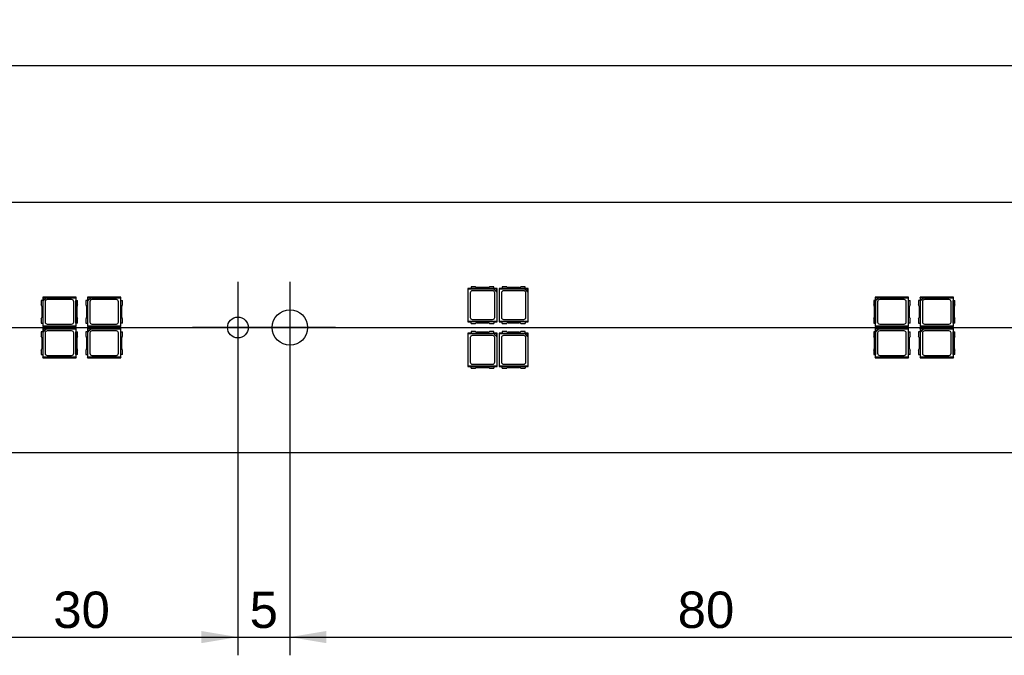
# Model space of a CAD drawing. Header units: millimetres. Extents: x 7 to 819, y 6 to 587.
# Tile 12 of 17: x 517 to 612, y 128 to 189. Entities that reach past the tile are written whole.
import ezdxf
from ezdxf.enums import TextEntityAlignment as Align
from ezdxf.lldxf.tags import DXFTag

# ---------------------------------------------------------------- set-up
doc = ezdxf.new("R2010")
doc.units = ezdxf.units.MM
doc.layers.add('Default', color=7, linetype='Continuous')
doc.layers.add('LINLED_560X24MM_', color=7, linetype='Continuous')
doc.styles.add('SEACAD_Arial', font='arial.ttf')
tags = doc.linetypes.add('CENTER2', pattern=[28.575, 19.05, -3.175, 3.175, -3.175]).pattern_tags.tags
tags[10:11] = [DXFTag(74, 4), DXFTag(75, 0), DXFTag(340, '0'), DXFTag(46, 0.0), DXFTag(50, 0.0), DXFTag(44, 0.0), DXFTag(45, 0.0)]
tags[8:9] = [DXFTag(74, 4), DXFTag(75, 0), DXFTag(340, '0'), DXFTag(46, 0.0), DXFTag(50, 0.0), DXFTag(44, 0.0), DXFTag(45, 0.0)]
tags[6:7] = [DXFTag(74, 4), DXFTag(75, 0), DXFTag(340, '0'), DXFTag(46, 0.0), DXFTag(50, 0.0), DXFTag(44, 0.0), DXFTag(45, 0.0)]
tags[4:5] = [DXFTag(74, 4), DXFTag(75, 0), DXFTag(340, '0'), DXFTag(46, 0.0), DXFTag(50, 0.0), DXFTag(44, 0.0), DXFTag(45, 0.0)]
doc.dimstyles.new('ISO', dxfattribs={"dimtxt": 3.5, "dimasz": 3.5, "dimexe": 1.75, "dimexo": 0, "dimgap": 0.875, "dimtad": 1, "dimtxsty": 'SEACAD_Arial', "dimblk1": '_SE_FILLED', "dimblk2": '_SE_FILLED', "dimsah": 1, "dimcen": 1.75, "dimadec": 0, "dimazin": 0, "dimtfac": 0.5, "dimtdec": 3, "dimtmove": 0, "dimatfit": 3, "dimfxl": 1, "dimarcsym": 0})

# ---------------------------------------------------------------- blocks, each defined once
blk = doc.blocks.new('SEANNOT_GROUP2')
at = {"layer": 'Default', "color": 7, "linetype": 'CENTER2'}
blk.add_line((100.354, 159.135), (665.354, 159.135), dxfattribs=at)
blk = doc.blocks.new('SEANNOT_GROUP16')
at = {"layer": 'Default', "color": 7, "linetype": 'CENTER2'}
for p, q in [((542.854, 163.51), (542.854, 154.76)), ((547.229, 159.135), (538.479, 159.135))]:
    blk.add_line(p, q, dxfattribs=at)
blk = doc.blocks.new('SEANNOT_GROUP17')
at = {"layer": 'Default', "color": 7, "linetype": 'CENTER2'}
for p, q in [((537.854, 163.51), (537.854, 154.76)), ((542.229, 159.135), (533.479, 159.135))]:
    blk.add_line(p, q, dxfattribs=at)
blk = doc.blocks.new('SE1')
at = {"layer": 'LINLED_560X24MM_', "color": 7, "linetype": 'Continuous'}
for p, q in [((655.354, 171.135), (110.354, 171.135)), ((560.264, 162.885), (559.954, 162.885)), ((559.954, 162.885), (559.988, 162.851)), ((559.954, 162.885), (559.954, 159.685)), ((559.988, 162.851), (562.405, 162.851)), ((559.988, 159.719), (559.988, 162.851)), ((560.681, 163.035), (560.264, 163.035)), ((560.264, 163.035), (560.264, 162.872)), ((562.444, 162.872), (560.264, 162.872)), ((561.895, 162.985), (560.813, 162.985)), ((562.444, 163.035), (562.027, 163.035)), ((562.405, 162.851), (562.449, 162.861)), ((562.405, 162.851), (562.72, 162.536)), ((562.444, 162.872), (562.444, 163.035)), ((562.754, 162.885), (562.444, 162.885)), ((562.73, 162.861), (562.449, 162.861)), ((562.449, 162.861), (562.73, 162.58)), ((562.73, 162.861), (562.754, 162.885)), ((562.73, 162.58), (562.73, 162.861)), ((562.754, 159.685), (562.754, 162.885)), ((563.264, 162.885), (562.954, 162.885)), ((562.954, 162.885), (562.988, 162.851)), ((562.954, 162.885), (562.954, 159.685)), ((562.988, 162.851), (565.405, 162.851)), ((562.988, 159.719), (562.988, 162.851)), ((563.681, 163.035), (563.264, 163.035)), ((563.264, 163.035), (563.264, 162.872)), ((565.444, 162.872), (563.264, 162.872)), ((564.895, 162.985), (563.813, 162.985)), ((565.444, 163.035), (565.027, 163.035)), ((565.405, 162.851), (565.449, 162.861)), ((565.405, 162.851), (565.72, 162.536)), ((565.444, 162.872), (565.444, 163.035)), ((565.754, 162.885), (565.444, 162.885)), ((565.73, 162.861), (565.449, 162.861)), ((565.449, 162.861), (565.73, 162.58)), ((565.73, 162.861), (565.754, 162.885)), ((565.73, 162.58), (565.73, 162.861)), ((565.754, 159.685), (565.754, 162.885)), ((522.304, 162.035), (519.104, 162.035)), ((519.128, 162.011), (519.104, 162.035)), ((519.104, 162.035), (519.104, 161.725)), ((519.409, 162.011), (519.128, 162.011)), ((519.128, 162.011), (519.128, 161.73)), ((519.128, 161.73), (519.409, 162.011)), ((519.138, 161.686), (519.453, 162.001)), ((519.409, 162.011), (519.453, 162.001)), ((519.453, 162.001), (522.27, 162.001)), ((521.879, 161.81), (519.529, 161.81)), ((522.27, 162.001), (522.304, 162.035)), ((522.27, 162.001), (522.27, 159.269)), ((522.304, 161.725), (522.304, 162.035)), ((526.604, 162.035), (523.404, 162.035)), ((523.428, 162.011), (523.404, 162.035)), ((523.404, 162.035), (523.404, 161.725)), ((523.709, 162.011), (523.428, 162.011)), ((523.428, 162.011), (523.428, 161.73)), ((523.428, 161.73), (523.709, 162.011)), ((523.438, 161.686), (523.753, 162.001)), ((523.709, 162.011), (523.753, 162.001)), ((523.753, 162.001), (526.57, 162.001)), ((526.179, 161.81), (523.829, 161.81)), ((526.57, 162.001), (526.604, 162.035)), ((526.57, 162.001), (526.57, 159.269)), ((526.604, 161.725), (526.604, 162.035)), ((560.179, 162.46), (560.179, 160.11)), ((562.329, 162.66), (560.379, 162.66)), ((562.529, 160.11), (562.529, 162.46)), ((562.73, 162.58), (562.72, 162.536)), ((562.72, 162.536), (562.72, 159.719)), ((563.179, 162.46), (563.179, 160.11)), ((565.329, 162.66), (563.379, 162.66)), ((565.529, 160.11), (565.529, 162.46)), ((565.73, 162.58), (565.72, 162.536)), ((565.72, 162.536), (565.72, 159.719)), ((602.304, 162.035), (599.104, 162.035)), ((599.128, 162.011), (599.104, 162.035)), ((599.104, 162.035), (599.104, 161.725)), ((599.409, 162.011), (599.128, 162.011)), ((599.128, 162.011), (599.128, 161.73)), ((599.128, 161.73), (599.409, 162.011)), ((599.138, 161.686), (599.453, 162.001)), ((599.409, 162.011), (599.453, 162.001)), ((599.453, 162.001), (602.27, 162.001)), ((601.879, 161.81), (599.529, 161.81)), ((602.27, 162.001), (602.304, 162.035)), ((602.27, 162.001), (602.27, 159.269)), ((602.304, 161.725), (602.304, 162.035)), ((606.604, 162.035), (603.404, 162.035)), ((603.428, 162.011), (603.404, 162.035)), ((603.404, 162.035), (603.404, 161.725)), ((603.709, 162.011), (603.428, 162.011)), ((603.428, 162.011), (603.428, 161.73)), ((603.428, 161.73), (603.709, 162.011)), ((603.438, 161.686), (603.753, 162.001)), ((603.709, 162.011), (603.753, 162.001)), ((603.753, 162.001), (606.57, 162.001)), ((606.179, 161.81), (603.829, 161.81)), ((606.57, 162.001), (606.604, 162.035)), ((606.57, 162.001), (606.57, 159.269)), ((606.604, 161.725), (606.604, 162.035)), ((519.117, 161.725), (518.954, 161.725)), ((518.954, 161.725), (518.954, 161.308)), ((519.004, 161.176), (519.004, 160.094)), ((519.117, 161.725), (519.117, 159.545)), ((519.138, 161.686), (519.128, 161.73)), ((519.138, 159.269), (519.138, 161.686)), ((519.329, 161.61), (519.329, 159.66)), ((522.079, 159.66), (522.079, 161.61)), ((522.291, 161.725), (522.454, 161.725)), ((522.291, 159.545), (522.291, 161.725)), ((522.404, 160.094), (522.404, 161.176)), ((522.454, 161.308), (522.454, 161.725)), ((523.417, 161.725), (523.254, 161.725)), ((523.254, 161.725), (523.254, 161.308)), ((523.304, 161.176), (523.304, 160.094)), ((523.417, 161.725), (523.417, 159.545)), ((523.438, 161.686), (523.428, 161.73)), ((523.438, 159.269), (523.438, 161.686)), ((523.629, 161.61), (523.629, 159.66)), ((526.379, 159.66), (526.379, 161.61)), ((526.591, 161.725), (526.754, 161.725)), ((526.591, 159.545), (526.591, 161.725)), ((526.704, 160.094), (526.704, 161.176)), ((526.754, 161.308), (526.754, 161.725)), ((599.117, 161.725), (598.954, 161.725)), ((598.954, 161.725), (598.954, 161.308)), ((599.004, 161.176), (599.004, 160.094)), ((599.117, 161.725), (599.117, 159.545)), ((599.138, 161.686), (599.128, 161.73)), ((599.138, 159.269), (599.138, 161.686)), ((599.329, 161.61), (599.329, 159.66)), ((602.079, 159.66), (602.079, 161.61)), ((602.291, 161.725), (602.454, 161.725)), ((602.291, 159.545), (602.291, 161.725)), ((602.404, 160.094), (602.404, 161.176)), ((602.454, 161.308), (602.454, 161.725)), ((603.417, 161.725), (603.254, 161.725)), ((603.254, 161.725), (603.254, 161.308)), ((603.304, 161.176), (603.304, 160.094)), ((603.417, 161.725), (603.417, 159.545)), ((603.438, 161.686), (603.428, 161.73)), ((603.438, 159.269), (603.438, 161.686)), ((603.629, 161.61), (603.629, 159.66)), ((606.379, 159.66), (606.379, 161.61)), ((606.591, 161.725), (606.754, 161.725)), ((606.591, 159.545), (606.591, 161.725)), ((606.704, 160.094), (606.704, 161.176)), ((606.754, 161.308), (606.754, 161.725)), ((518.954, 159.962), (518.954, 159.545)), ((522.454, 159.545), (522.454, 159.962)), ((523.254, 159.962), (523.254, 159.545)), ((526.754, 159.545), (526.754, 159.962)), ((560.379, 159.91), (562.329, 159.91)), ((563.379, 159.91), (565.329, 159.91)), ((598.954, 159.962), (598.954, 159.545)), ((602.454, 159.545), (602.454, 159.962)), ((603.254, 159.962), (603.254, 159.545)), ((606.754, 159.545), (606.754, 159.962)), ((518.954, 159.545), (519.117, 159.545)), ((519.104, 159.545), (519.104, 159.235)), ((519.104, 159.235), (519.138, 159.269)), ((519.104, 159.235), (522.304, 159.235)), ((522.304, 159.035), (519.104, 159.035)), ((519.128, 159.011), (519.104, 159.035)), ((519.104, 159.035), (519.104, 158.725)), ((519.409, 159.011), (519.128, 159.011)), ((519.128, 159.011), (519.128, 158.73)), ((519.128, 158.73), (519.409, 159.011)), ((522.27, 159.269), (519.138, 159.269)), ((519.138, 158.686), (519.453, 159.001)), ((519.409, 159.011), (519.453, 159.001)), ((519.453, 159.001), (522.27, 159.001)), ((519.529, 159.46), (521.879, 159.46)), ((522.27, 159.269), (522.304, 159.235)), ((522.27, 159.001), (522.304, 159.035)), ((522.27, 159.001), (522.27, 156.269)), ((522.454, 159.545), (522.291, 159.545)), ((522.304, 159.235), (522.304, 159.545)), ((522.304, 158.725), (522.304, 159.035)), ((523.254, 159.545), (523.417, 159.545)), ((523.404, 159.545), (523.404, 159.235)), ((523.404, 159.235), (523.438, 159.269)), ((523.404, 159.235), (526.604, 159.235)), ((526.604, 159.035), (523.404, 159.035)), ((523.428, 159.011), (523.404, 159.035)), ((523.404, 159.035), (523.404, 158.725)), ((523.709, 159.011), (523.428, 159.011)), ((523.428, 159.011), (523.428, 158.73)), ((523.428, 158.73), (523.709, 159.011)), ((526.57, 159.269), (523.438, 159.269)), ((523.438, 158.686), (523.753, 159.001)), ((523.709, 159.011), (523.753, 159.001)), ((523.753, 159.001), (526.57, 159.001)), ((523.829, 159.46), (526.179, 159.46)), ((526.57, 159.269), (526.604, 159.235)), ((526.57, 159.001), (526.604, 159.035)), ((526.57, 159.001), (526.57, 156.269)), ((526.754, 159.545), (526.591, 159.545)), ((526.604, 159.235), (526.604, 159.545)), ((526.604, 158.725), (526.604, 159.035)), ((559.988, 159.719), (559.954, 159.685)), ((559.954, 159.685), (560.264, 159.685)), ((562.72, 159.719), (559.988, 159.719)), ((560.264, 159.535), (560.264, 159.698)), ((560.264, 159.698), (562.444, 159.698)), ((560.264, 159.535), (560.681, 159.535)), ((560.813, 159.585), (561.895, 159.585)), ((562.027, 159.535), (562.444, 159.535)), ((562.444, 159.698), (562.444, 159.535)), ((562.444, 159.685), (562.754, 159.685)), ((562.72, 159.719), (562.754, 159.685)), ((562.988, 159.719), (562.954, 159.685)), ((562.954, 159.685), (563.264, 159.685)), ((565.72, 159.719), (562.988, 159.719)), ((563.264, 159.535), (563.264, 159.698)), ((563.264, 159.698), (565.444, 159.698)), ((563.264, 159.535), (563.681, 159.535)), ((563.813, 159.585), (564.895, 159.585)), ((565.027, 159.535), (565.444, 159.535)), ((565.444, 159.698), (565.444, 159.535)), ((565.444, 159.685), (565.754, 159.685)), ((565.72, 159.719), (565.754, 159.685)), ((598.954, 159.545), (599.117, 159.545)), ((599.104, 159.545), (599.104, 159.235)), ((599.104, 159.235), (599.138, 159.269)), ((599.104, 159.235), (602.304, 159.235)), ((602.304, 159.035), (599.104, 159.035)), ((599.128, 159.011), (599.104, 159.035)), ((599.104, 159.035), (599.104, 158.725)), ((599.409, 159.011), (599.128, 159.011)), ((599.128, 159.011), (599.128, 158.73)), ((599.128, 158.73), (599.409, 159.011)), ((602.27, 159.269), (599.138, 159.269)), ((599.138, 158.686), (599.453, 159.001)), ((599.409, 159.011), (599.453, 159.001)), ((599.453, 159.001), (602.27, 159.001)), ((599.529, 159.46), (601.879, 159.46)), ((602.27, 159.269), (602.304, 159.235)), ((602.27, 159.001), (602.304, 159.035)), ((602.27, 159.001), (602.27, 156.269)), ((602.454, 159.545), (602.291, 159.545)), ((602.304, 159.235), (602.304, 159.545)), ((602.304, 158.725), (602.304, 159.035)), ((603.254, 159.545), (603.417, 159.545)), ((603.404, 159.545), (603.404, 159.235)), ((603.404, 159.235), (603.438, 159.269)), ((603.404, 159.235), (606.604, 159.235)), ((606.604, 159.035), (603.404, 159.035)), ((603.428, 159.011), (603.404, 159.035)), ((603.404, 159.035), (603.404, 158.725)), ((603.709, 159.011), (603.428, 159.011)), ((603.428, 159.011), (603.428, 158.73)), ((603.428, 158.73), (603.709, 159.011)), ((606.57, 159.269), (603.438, 159.269)), ((603.438, 158.686), (603.753, 159.001)), ((603.709, 159.011), (603.753, 159.001)), ((603.753, 159.001), (606.57, 159.001)), ((603.829, 159.46), (606.179, 159.46)), ((606.57, 159.269), (606.604, 159.235)), ((606.57, 159.001), (606.604, 159.035)), ((606.57, 159.001), (606.57, 156.269)), ((606.754, 159.545), (606.591, 159.545)), ((606.604, 159.235), (606.604, 159.545)), ((606.604, 158.725), (606.604, 159.035)), ((519.117, 158.725), (518.954, 158.725)), ((518.954, 158.725), (518.954, 158.308)), ((519.004, 158.176), (519.004, 157.094)), ((519.117, 158.725), (519.117, 156.545)), ((519.138, 158.686), (519.128, 158.73)), ((519.138, 156.269), (519.138, 158.686)), ((519.329, 158.61), (519.329, 156.66)), ((521.879, 158.81), (519.529, 158.81)), ((522.079, 156.66), (522.079, 158.61)), ((522.291, 158.725), (522.454, 158.725)), ((522.291, 156.545), (522.291, 158.725)), ((522.404, 157.094), (522.404, 158.176)), ((522.454, 158.308), (522.454, 158.725)), ((523.417, 158.725), (523.254, 158.725)), ((523.254, 158.725), (523.254, 158.308)), ((523.304, 158.176), (523.304, 157.094)), ((523.417, 158.725), (523.417, 156.545)), ((523.438, 158.686), (523.428, 158.73)), ((523.438, 156.269), (523.438, 158.686)), ((523.629, 158.61), (523.629, 156.66)), ((526.179, 158.81), (523.829, 158.81)), ((526.379, 156.66), (526.379, 158.61)), ((526.591, 158.725), (526.754, 158.725)), ((526.591, 156.545), (526.591, 158.725)), ((526.704, 157.094), (526.704, 158.176)), ((526.754, 158.308), (526.754, 158.725)), ((560.264, 158.585), (559.954, 158.585)), ((559.954, 158.585), (559.988, 158.551)), ((559.954, 158.585), (559.954, 155.385)), ((559.988, 158.551), (562.405, 158.551)), ((559.988, 155.419), (559.988, 158.551)), ((560.179, 158.16), (560.179, 155.81)), ((560.681, 158.735), (560.264, 158.735)), ((560.264, 158.735), (560.264, 158.572)), ((562.444, 158.572), (560.264, 158.572)), ((562.329, 158.36), (560.379, 158.36)), ((561.895, 158.685), (560.813, 158.685)), ((562.444, 158.735), (562.027, 158.735)), ((562.405, 158.551), (562.449, 158.561)), ((562.405, 158.551), (562.72, 158.236)), ((562.444, 158.572), (562.444, 158.735)), ((562.754, 158.585), (562.444, 158.585)), ((562.73, 158.561), (562.449, 158.561)), ((562.449, 158.561), (562.73, 158.28)), ((562.529, 155.81), (562.529, 158.16)), ((562.73, 158.28), (562.72, 158.236)), ((562.72, 158.236), (562.72, 155.419)), ((562.73, 158.561), (562.754, 158.585)), ((562.73, 158.28), (562.73, 158.561)), ((562.754, 155.385), (562.754, 158.585)), ((563.264, 158.585), (562.954, 158.585)), ((562.954, 158.585), (562.988, 158.551)), ((562.954, 158.585), (562.954, 155.385)), ((562.988, 158.551), (565.405, 158.551)), ((562.988, 155.419), (562.988, 158.551)), ((563.179, 158.16), (563.179, 155.81)), ((563.681, 158.735), (563.264, 158.735)), ((563.264, 158.735), (563.264, 158.572)), ((565.444, 158.572), (563.264, 158.572)), ((565.329, 158.36), (563.379, 158.36)), ((564.895, 158.685), (563.813, 158.685)), ((565.444, 158.735), (565.027, 158.735)), ((565.405, 158.551), (565.449, 158.561)), ((565.405, 158.551), (565.72, 158.236)), ((565.444, 158.572), (565.444, 158.735)), ((565.754, 158.585), (565.444, 158.585)), ((565.73, 158.561), (565.449, 158.561)), ((565.449, 158.561), (565.73, 158.28)), ((565.529, 155.81), (565.529, 158.16)), ((565.73, 158.28), (565.72, 158.236)), ((565.72, 158.236), (565.72, 155.419)), ((565.73, 158.561), (565.754, 158.585)), ((565.73, 158.28), (565.73, 158.561)), ((565.754, 155.385), (565.754, 158.585)), ((599.117, 158.725), (598.954, 158.725)), ((598.954, 158.725), (598.954, 158.308)), ((599.004, 158.176), (599.004, 157.094)), ((599.117, 158.725), (599.117, 156.545)), ((599.138, 158.686), (599.128, 158.73)), ((599.138, 156.269), (599.138, 158.686)), ((599.329, 158.61), (599.329, 156.66)), ((601.879, 158.81), (599.529, 158.81)), ((602.079, 156.66), (602.079, 158.61)), ((602.291, 158.725), (602.454, 158.725)), ((602.291, 156.545), (602.291, 158.725)), ((602.404, 157.094), (602.404, 158.176)), ((602.454, 158.308), (602.454, 158.725)), ((603.417, 158.725), (603.254, 158.725)), ((603.254, 158.725), (603.254, 158.308)), ((603.304, 158.176), (603.304, 157.094)), ((603.417, 158.725), (603.417, 156.545)), ((603.438, 158.686), (603.428, 158.73)), ((603.438, 156.269), (603.438, 158.686)), ((603.629, 158.61), (603.629, 156.66)), ((606.179, 158.81), (603.829, 158.81)), ((606.379, 156.66), (606.379, 158.61)), ((606.591, 158.725), (606.754, 158.725)), ((606.591, 156.545), (606.591, 158.725)), ((606.704, 157.094), (606.704, 158.176)), ((606.754, 158.308), (606.754, 158.725)), ((518.954, 156.962), (518.954, 156.545)), ((518.954, 156.545), (519.117, 156.545)), ((519.104, 156.545), (519.104, 156.235)), ((519.104, 156.235), (519.138, 156.269)), ((519.104, 156.235), (522.304, 156.235)), ((522.27, 156.269), (519.138, 156.269)), ((519.529, 156.46), (521.879, 156.46)), ((522.27, 156.269), (522.304, 156.235)), ((522.454, 156.545), (522.291, 156.545)), ((522.304, 156.235), (522.304, 156.545)), ((522.454, 156.545), (522.454, 156.962)), ((523.254, 156.962), (523.254, 156.545)), ((523.254, 156.545), (523.417, 156.545)), ((523.404, 156.545), (523.404, 156.235)), ((523.404, 156.235), (523.438, 156.269)), ((523.404, 156.235), (526.604, 156.235)), ((526.57, 156.269), (523.438, 156.269)), ((523.829, 156.46), (526.179, 156.46)), ((526.57, 156.269), (526.604, 156.235)), ((526.754, 156.545), (526.591, 156.545)), ((526.604, 156.235), (526.604, 156.545)), ((526.754, 156.545), (526.754, 156.962)), ((598.954, 156.962), (598.954, 156.545)), ((598.954, 156.545), (599.117, 156.545)), ((599.104, 156.545), (599.104, 156.235)), ((599.104, 156.235), (599.138, 156.269)), ((599.104, 156.235), (602.304, 156.235)), ((602.27, 156.269), (599.138, 156.269)), ((599.529, 156.46), (601.879, 156.46)), ((602.27, 156.269), (602.304, 156.235)), ((602.454, 156.545), (602.291, 156.545)), ((602.304, 156.235), (602.304, 156.545)), ((602.454, 156.545), (602.454, 156.962)), ((603.254, 156.962), (603.254, 156.545)), ((603.254, 156.545), (603.417, 156.545)), ((603.404, 156.545), (603.404, 156.235)), ((603.404, 156.235), (603.438, 156.269)), ((603.404, 156.235), (606.604, 156.235)), ((606.57, 156.269), (603.438, 156.269)), ((603.829, 156.46), (606.179, 156.46)), ((606.57, 156.269), (606.604, 156.235)), ((606.754, 156.545), (606.591, 156.545)), ((606.604, 156.235), (606.604, 156.545)), ((606.754, 156.545), (606.754, 156.962)), ((559.988, 155.419), (559.954, 155.385)), ((559.954, 155.385), (560.264, 155.385)), ((562.72, 155.419), (559.988, 155.419)), ((560.264, 155.235), (560.264, 155.398)), ((560.264, 155.398), (562.444, 155.398)), ((560.264, 155.235), (560.681, 155.235)), ((560.379, 155.61), (562.329, 155.61)), ((560.813, 155.285), (561.895, 155.285)), ((562.027, 155.235), (562.444, 155.235)), ((562.444, 155.398), (562.444, 155.235)), ((562.444, 155.385), (562.754, 155.385)), ((562.72, 155.419), (562.754, 155.385)), ((562.988, 155.419), (562.954, 155.385)), ((562.954, 155.385), (563.264, 155.385)), ((565.72, 155.419), (562.988, 155.419)), ((563.264, 155.235), (563.264, 155.398)), ((563.264, 155.398), (565.444, 155.398)), ((563.264, 155.235), (563.681, 155.235)), ((563.379, 155.61), (565.329, 155.61)), ((563.813, 155.285), (564.895, 155.285)), ((565.027, 155.235), (565.444, 155.235)), ((565.444, 155.398), (565.444, 155.235)), ((565.444, 155.385), (565.754, 155.385)), ((565.72, 155.419), (565.754, 155.385)), ((110.354, 147.135), (655.354, 147.135))]:
    blk.add_line(p, q, dxfattribs=at)
for centre, radius in [((537.854, 159.135), 1), ((542.854, 159.135), 1.7)]:
    blk.add_circle(centre, radius, dxfattribs=at)
for centre, start, end in [((560.813, 163.185), 228.59038, 270), ((561.895, 163.185), 270, 311.40962), ((563.813, 163.185), 228.59038, 270), ((564.895, 163.185), 270, 311.40962), ((519.529, 161.61), 90, 180), ((521.879, 161.61), 0, 90), ((523.829, 161.61), 90, 180), ((526.179, 161.61), 0, 90), ((560.379, 162.46), 90, 180), ((562.329, 162.46), 0, 90), ((563.379, 162.46), 90, 180), ((565.329, 162.46), 0, 90), ((599.529, 161.61), 90, 180), ((601.879, 161.61), 0, 90), ((603.829, 161.61), 90, 180), ((606.179, 161.61), 0, 90), ((518.804, 161.176), 0, 41.40962), ((522.604, 161.176), 138.59038, 180), ((523.104, 161.176), 0, 41.40962), ((526.904, 161.176), 138.59038, 180), ((598.804, 161.176), 0, 41.40962), ((602.604, 161.176), 138.59038, 180), ((603.104, 161.176), 0, 41.40962), ((606.904, 161.176), 138.59038, 180), ((518.804, 160.094), 318.59038, 0), ((522.604, 160.094), 180, 221.40962), ((523.104, 160.094), 318.59038, 0), ((526.904, 160.094), 180, 221.40962), ((560.379, 160.11), 180, 270), ((562.329, 160.11), 270, 0), ((563.379, 160.11), 180, 270), ((565.329, 160.11), 270, 0), ((598.804, 160.094), 318.59038, 0), ((602.604, 160.094), 180, 221.40962), ((603.104, 160.094), 318.59038, 0), ((606.904, 160.094), 180, 221.40962), ((519.529, 159.66), 180, 270), ((521.879, 159.66), 270, 0), ((523.829, 159.66), 180, 270), ((526.179, 159.66), 270, 0), ((560.813, 159.385), 90, 131.40962), ((561.895, 159.385), 48.59038, 90), ((563.813, 159.385), 90, 131.40962), ((564.895, 159.385), 48.59038, 90), ((599.529, 159.66), 180, 270), ((601.879, 159.66), 270, 0), ((603.829, 159.66), 180, 270), ((606.179, 159.66), 270, 0), ((518.804, 158.176), 0, 41.40962), ((519.529, 158.61), 90, 180), ((521.879, 158.61), 0, 90), ((522.604, 158.176), 138.59038, 180), ((523.104, 158.176), 0, 41.40962), ((523.829, 158.61), 90, 180), ((526.179, 158.61), 0, 90), ((526.904, 158.176), 138.59038, 180), ((560.379, 158.16), 90, 180), ((560.813, 158.885), 228.59038, 270), ((561.895, 158.885), 270, 311.40962), ((562.329, 158.16), 0, 90), ((563.379, 158.16), 90, 180), ((563.813, 158.885), 228.59038, 270), ((564.895, 158.885), 270, 311.40962), ((565.329, 158.16), 0, 90), ((598.804, 158.176), 0, 41.40962), ((599.529, 158.61), 90, 180), ((601.879, 158.61), 0, 90), ((602.604, 158.176), 138.59038, 180), ((603.104, 158.176), 0, 41.40962), ((603.829, 158.61), 90, 180), ((606.179, 158.61), 0, 90), ((606.904, 158.176), 138.59038, 180), ((518.804, 157.094), 318.59038, 0), ((522.604, 157.094), 180, 221.40962), ((523.104, 157.094), 318.59038, 0), ((526.904, 157.094), 180, 221.40962), ((598.804, 157.094), 318.59038, 0), ((602.604, 157.094), 180, 221.40962), ((603.104, 157.094), 318.59038, 0), ((606.904, 157.094), 180, 221.40962), ((519.529, 156.66), 180, 270), ((521.879, 156.66), 270, 0), ((523.829, 156.66), 180, 270), ((526.179, 156.66), 270, 0), ((599.529, 156.66), 180, 270), ((601.879, 156.66), 270, 0), ((603.829, 156.66), 180, 270), ((606.179, 156.66), 270, 0), ((560.379, 155.81), 180, 270), ((560.813, 155.085), 90, 131.40962), ((561.895, 155.085), 48.59038, 90), ((562.329, 155.81), 270, 0), ((563.379, 155.81), 180, 270), ((563.813, 155.085), 90, 131.40962), ((564.895, 155.085), 48.59038, 90), ((565.329, 155.81), 270, 0)]:
    blk.add_arc(centre, 0.2, start, end, dxfattribs=at)
blk = doc.blocks.new('DMBLK378')
at = {"layer": 'Default', "linetype": 'Continuous'}
for points in [[(107.354, 184.865), (103.854, 184.281), (107.354, 183.698)], [(658.354, 184.865), (658.354, 183.698), (661.854, 184.281)]]:
    blk.add_hatch(color=7, dxfattribs=at).paths.add_polyline_path(points)
at = {"layer": 'Default', "color": 7, "linetype": 'Continuous'}
for p, q in [((103.854, 164.635), (103.854, 186.031)), ((661.854, 164.635), (661.854, 186.031)), ((661.854, 184.281), (103.854, 184.281))]:
    blk.add_line(p, q, dxfattribs=at)
at = {"layer": 'Default', "color": 7, "linetype": 'Continuous', "style": 'SEACAD_Arial'}
blk.add_text('558', height=3.5, dxfattribs=at).set_placement((378.745, 188.656), align=Align.TOP_LEFT)
blk = doc.blocks.new('_SE_FILLED')
at = {"color": 0}
blk.add_line((0, 0), (-1, 0), dxfattribs=at)
blk.add_solid([(0, 0), (-1, -0.1665), (-1, 0.1665), (0, 0)], dxfattribs=at)
blk = doc.blocks.new('DMBLK390')
at = {"layer": 'Default', "linetype": 'Continuous'}
for points in [[(511.354, 128.806), (511.354, 129.973), (507.854, 129.39)], [(534.354, 128.806), (537.854, 129.39), (534.354, 129.973)]]:
    blk.add_hatch(color=7, dxfattribs=at).paths.add_polyline_path(points)
at = {"layer": 'Default', "color": 7, "linetype": 'Continuous'}
for p, q in [((507.854, 154.76), (507.854, 127.64)), ((537.854, 154.76), (537.854, 127.64)), ((507.854, 129.39), (537.854, 129.39))]:
    blk.add_line(p, q, dxfattribs=at)
at = {"layer": 'Default', "color": 7, "linetype": 'Continuous', "style": 'SEACAD_Arial'}
blk.add_text('30', height=3.5, dxfattribs=at).set_placement((520.115, 133.765), align=Align.TOP_LEFT)
blk = doc.blocks.new('DMBLK391')
at = {"layer": 'Default', "linetype": 'Continuous'}
for points in [[(534.354, 128.806), (537.854, 129.39), (534.354, 129.973)], [(546.354, 128.806), (546.354, 129.973), (542.854, 129.39)]]:
    blk.add_hatch(color=7, dxfattribs=at).paths.add_polyline_path(points)
at = {"layer": 'Default', "color": 7, "linetype": 'Continuous'}
for p, q in [((537.854, 154.76), (537.854, 127.64)), ((542.854, 154.76), (542.854, 127.64)), ((530.854, 129.39), (549.854, 129.39))]:
    blk.add_line(p, q, dxfattribs=at)
at = {"layer": 'Default', "color": 7, "linetype": 'Continuous', "style": 'SEACAD_Arial'}
blk.add_text('5', height=3.5, dxfattribs=at).set_placement((538.984, 133.765), align=Align.TOP_LEFT)
blk = doc.blocks.new('DMBLK392')
at = {"layer": 'Default', "linetype": 'Continuous'}
for points in [[(546.354, 128.806), (546.354, 129.973), (542.854, 129.39)], [(619.354, 128.806), (622.854, 129.39), (619.354, 129.973)]]:
    blk.add_hatch(color=7, dxfattribs=at).paths.add_polyline_path(points)
at = {"layer": 'Default', "color": 7, "linetype": 'Continuous'}
for p, q in [((542.854, 154.76), (542.854, 127.64)), ((622.854, 153.935), (622.854, 127.64)), ((542.854, 129.39), (622.854, 129.39))]:
    blk.add_line(p, q, dxfattribs=at)
at = {"layer": 'Default', "color": 7, "linetype": 'Continuous', "style": 'SEACAD_Arial'}
blk.add_text('80', height=3.5, dxfattribs=at).set_placement((580.115, 133.765), align=Align.TOP_LEFT)

msp = doc.modelspace()

# ---------------------------------------------------------------- block references
at = {"layer": 'Default'}
for name in ['SE1', 'SEANNOT_GROUP17', 'SEANNOT_GROUP16', 'SEANNOT_GROUP2']:
    msp.add_blockref(name, (0, 0), dxfattribs=at)

# ---------------------------------------------------------------- dimensions: what is measured, and where the dimension line sits
at = {"layer": 'Default', "color": 7, "linetype": 'Continuous'}
for base, p1, p2, picture, middle in [((103.854, 184.281), (661.854, 164.635), (103.854, 153.635), 'DMBLK378', (382.854, 184.281)), ((622.854, 129.39), (542.854, 159.135), (622.854, 153.935), 'DMBLK392', (582.854, 129.39))]:
    dim = msp.add_linear_dim(base=base, p1=p1, p2=p2, text='\\A1;<>', dimstyle='ISO', dxfattribs=at)
    dim.commit()
    dim.dimension.update_dxf_attribs({"geometry": picture, "text_midpoint": middle, "dimtype": 160})
for base, p1, p2, picture, middle in [((507.854, 129.39), (507.854, 159.135), (537.854, 159.135), 'DMBLK390', (522.854, 129.39)), ((537.854, 129.39), (537.854, 159.135), (542.854, 159.135), 'DMBLK391', (540.354, 129.39))]:
    dim = msp.add_linear_dim(base=base, p1=p1, p2=p2, angle=0, text='\\A1;<>', dimstyle='ISO', dxfattribs=at)
    dim.commit()
    dim.dimension.update_dxf_attribs({"geometry": picture, "text_midpoint": middle, "dimtype": 161})

doc.saveas('drawing.dxf')
